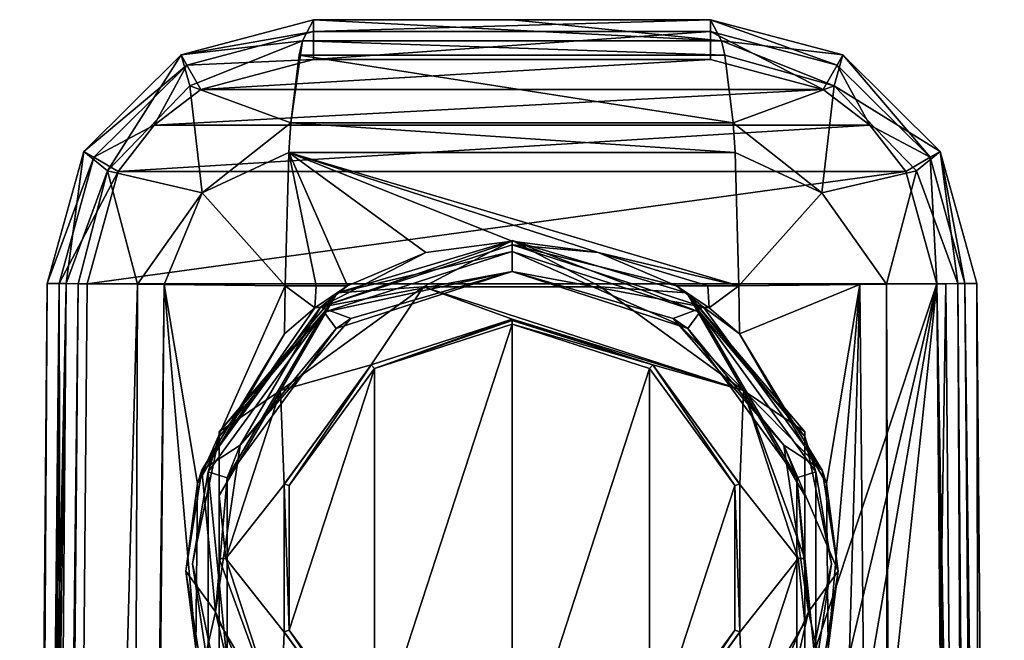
# Model space of a CAD drawing. Header units: metres. Extents: x -106 to 106, y -75 to 129.
# Tile 16 of 16: x -18 to 18, y 106 to 129. Entities that reach past the tile are written whole.
import ezdxf

# ---------------------------------------------------------------- set-up
doc = ezdxf.new("R2010")
doc.units = ezdxf.units.M
doc.layers.add('solid_11512102', color=7, linetype='CONTINUOUS')

msp = doc.modelspace()

# ---------------------------------------------------------------- linework, layer by layer
at = {"layer": 'solid_11512102'}
for points in [[(-12.436614, 127.674759, -51.601158), (-7.461826, 129, -43.5), (-7.461826, 129, -51.601158)], [(-12.436614, 127.674759, -43.5), (-7.461826, 128.560654, -42.439339), (-7.461826, 129, -43.5)], [(-12.436614, 127.674759, -51.601158), (-12.436614, 127.674759, -43.5), (-7.461826, 129, -43.5)], [(-12.436614, 127.674759, -51.601158), (-7.461826, 129, -51.601158), (-7.877296, 128.209534, -55.475685)], [(-7.877296, 128.209534, -55.475685), (-7.461826, 129, -51.601158), (7.877206, 128.209534, -55.475666)], [(-7.461826, 129, -51.601158), (-7.461826, 129, -43.5), (7.461826, 129, -43.5)], [(-7.461826, 128.560654, -42.439339), (7.461826, 129, -43.5), (-7.461826, 129, -43.5)], [(0, 129, -51.999981), (-7.461826, 129, -51.601158), (7.461826, 129, -43.5)], [(7.461826, 128.560654, -42.439339), (7.461826, 129, -43.5), (-7.461826, 128.560654, -42.439339)], [(7.877206, 128.209534, -55.475666), (-7.461826, 129, -51.601158), (0, 129, -51.999981)], [(7.461826, 129, -51.601158), (0, 129, -51.999981), (7.461826, 129, -43.5)], [(7.877206, 128.209534, -55.475666), (0, 129, -51.999981), (7.461826, 129, -51.601158)], [(12.436614, 127.674759, -43.5), (7.461826, 129, -51.601158), (7.461826, 129, -43.5)], [(12.218051, 127.293648, -42.439339), (7.461826, 129, -43.5), (7.461826, 128.560654, -42.439339)], [(12.218051, 127.293648, -42.439339), (12.436614, 127.674759, -43.5), (7.461826, 129, -43.5)], [(12.436614, 127.674759, -51.601158), (7.877206, 128.209534, -55.475666), (7.461826, 129, -51.601158)], [(12.436614, 127.674759, -51.601158), (7.461826, 129, -51.601158), (12.436614, 127.674759, -43.5)], [(-12.218051, 127.293648, -42.439339), (-7.461826, 128.560654, -42.439339), (-12.436614, 127.674759, -43.5)], [(-12.218051, 127.293648, -42.439339), (-7.461826, 127.5, -42), (-7.461826, 128.560654, -42.439339)], [(7.461826, 128.560654, -42.439339), (-7.461826, 127.5, -42), (7.461826, 127.5, -42)], [(7.461826, 128.560654, -42.439339), (-7.461826, 128.560654, -42.439339), (-7.461826, 127.5, -42)], [(7.461826, 128.560654, -42.439339), (7.461826, 127.5, -42), (11.68717, 126.375397, -42)], [(12.218051, 127.293648, -42.439339), (7.461826, 128.560654, -42.439339), (11.68717, 126.375397, -42)], [(-12.105785, 126.518364, -56.281738), (-12.436614, 127.674759, -51.601158), (-7.877296, 128.209534, -55.475685)], [(-12.105785, 126.518364, -56.281738), (-7.877296, 128.209534, -55.475685), (-8.304949, 125.118546, -59.465794)], [(-8.304949, 125.118546, -59.465794), (-7.877296, 128.209534, -55.475685), (-7.994225, 127.663063, -56.567837)], [(-7.994225, 127.663063, -56.567837), (-7.877296, 128.209534, -55.475685), (7.994295, 127.663063, -56.567829)], [(-7.877296, 128.209534, -55.475685), (7.877206, 128.209534, -55.475666), (7.994295, 127.663063, -56.567829)], [(12.105783, 126.518364, -56.281738), (7.994295, 127.663063, -56.567829), (7.877206, 128.209534, -55.475666)], [(12.105783, 126.518364, -56.281738), (7.877206, 128.209534, -55.475666), (12.436614, 127.674759, -51.601158)], [(-16.092846, 124.050301, -51.601158), (-16.092846, 124.050301, -43.5), (-12.436614, 127.674759, -43.5)], [(-12.218051, 127.293648, -42.439339), (-12.436614, 127.674759, -43.5), (-16.092846, 124.050301, -43.5)], [(-12.436614, 127.674759, -51.601158), (-16.092846, 124.050301, -51.601158), (-12.436614, 127.674759, -43.5)], [(-15.199161, 123.323067, -56.232006), (-16.092846, 124.050301, -51.601158), (-12.436614, 127.674759, -51.601158)], [(-12.105785, 126.518364, -56.281738), (-15.199161, 123.323067, -56.232006), (-12.436614, 127.674759, -51.601158)], [(-8.304949, 125.118546, -59.465794), (-7.994225, 127.663063, -56.567837), (8.30498, 125.118553, -59.465786)], [(-7.994225, 127.663063, -56.567837), (7.994295, 127.663063, -56.567829), (8.30498, 125.118553, -59.465786)], [(12.105783, 126.518364, -56.281738), (8.30498, 125.118553, -59.465786), (7.994295, 127.663063, -56.567829)], [(12.105783, 126.518364, -56.281738), (12.436614, 127.674759, -51.601158), (16.092846, 124.050301, -51.601158)], [(15.71365, 123.828415, -42.439339), (12.436614, 127.674759, -43.5), (12.218051, 127.293648, -42.439339)], [(12.436614, 127.674759, -51.601158), (12.436614, 127.674759, -43.5), (16.092846, 124.050301, -43.5)], [(15.71365, 123.828415, -42.439339), (16.092846, 124.050301, -43.5), (12.436614, 127.674759, -43.5)], [(16.092846, 124.050301, -51.601158), (12.436614, 127.674759, -51.601158), (16.092846, 124.050301, -43.5)], [(-12.218051, 127.293648, -42.439339), (-16.092846, 124.050301, -43.5), (-15.71365, 123.828415, -42.439339)], [(-12.218051, 127.293648, -42.439339), (-15.71365, 123.828415, -42.439339), (-13.445951, 125.036575, -42)], [(-12.218051, 127.293648, -42.439339), (-13.445951, 125.036575, -42), (-11.68717, 126.375397, -42)], [(-12.218051, 127.293648, -42.439339), (-11.68717, 126.375397, -42), (-7.461826, 127.5, -42)], [(7.461826, 127.5, -42), (-7.461826, 127.5, -42), (-11.68717, 126.375397, -42)], [(11.68717, 126.375397, -42), (7.461826, 127.5, -42), (-11.68717, 126.375397, -42)], [(12.218051, 127.293648, -42.439339), (11.68717, 126.375397, -42), (13.445951, 125.036575, -42)], [(15.71365, 123.828415, -42.439339), (12.218051, 127.293648, -42.439339), (13.445951, 125.036575, -42)], [(-11.645424, 122.486252, -59.988266), (-15.199161, 123.323067, -56.232006), (-12.105785, 126.518364, -56.281738)], [(11.68717, 126.375397, -42), (-11.68717, 126.375397, -42), (-13.445951, 125.036575, -42)], [(13.445951, 125.036575, -42), (11.68717, 126.375397, -42), (-13.445951, 125.036575, -42)], [(-11.645424, 122.486252, -59.988266), (-12.105785, 126.518364, -56.281738), (-8.304949, 125.118546, -59.465794)], [(11.645424, 122.486252, -59.988266), (8.30498, 125.118553, -59.465786), (12.105783, 126.518364, -56.281738)], [(11.645424, 122.486252, -59.988266), (12.105783, 126.518364, -56.281738), (15.19916, 123.323067, -56.232006)], [(15.19916, 123.323067, -56.232006), (12.105783, 126.518364, -56.281738), (16.092846, 124.050301, -51.601158)], [(-11.645424, 122.486252, -59.988266), (-8.304949, 125.118546, -59.465794), (-8.384883, 124.002594, -60.210571)], [(-8.384883, 124.002594, -60.210571), (-8.304949, 125.118546, -59.465794), (8.384829, 124.002594, -60.210579)], [(-8.304949, 125.118546, -59.465794), (8.30498, 125.118553, -59.465786), (8.384829, 124.002594, -60.210579)], [(11.645424, 122.486252, -59.988266), (8.384829, 124.002594, -60.210579), (8.30498, 125.118553, -59.465786)], [(-15.71365, 123.828415, -42.439339), (-14.80007, 123.289543, -42), (-13.445951, 125.036575, -42)], [(13.445951, 125.036575, -42), (-13.445951, 125.036575, -42), (-14.80007, 123.289543, -42)], [(14.800069, 123.289543, -42), (13.445951, 125.036575, -42), (-14.80007, 123.289543, -42)], [(15.71365, 123.828415, -42.439339), (13.445951, 125.036575, -42), (14.800069, 123.289543, -42)], [(-16.092846, 124.050301, -43.5), (-17.461445, 119.087265, -51.601158), (-17.461445, 119.087265, -43.5)], [(-15.71365, 123.828415, -42.439339), (-16.092846, 124.050301, -43.5), (-17.461445, 119.087265, -43.5)], [(-16.092846, 124.050301, -51.601158), (-17.461445, 119.087265, -51.601158), (-16.092846, 124.050301, -43.5)], [(-16.754951, 119.077644, -55.293285), (-17.461445, 119.087265, -51.601158), (-16.092846, 124.050301, -51.601158)], [(-15.199161, 123.323067, -56.232006), (-16.754951, 119.077644, -55.293285), (-16.092846, 124.050301, -51.601158)], [(-11.645424, 122.486252, -59.988266), (-8.384883, 124.002594, -60.210571), (-8.527802, 119, -61.544182)], [(-7.353101, 119, -61.661358), (-8.527802, 119, -61.544182), (-8.384883, 124.002594, -60.210571)], [(-8.384883, 124.002594, -60.210571), (8.384829, 124.002594, -60.210579), (8.527802, 119, -61.544182)], [(3.233596, 120.243492, -61.85696), (-8.384883, 124.002594, -60.210571), (8.527802, 119, -61.544182)], [(-6.176799, 119, -61.761189), (-7.353101, 119, -61.661358), (-8.384883, 124.002594, -60.210571)], [(-3.233596, 120.243492, -61.85696), (-6.176799, 119, -61.761189), (-8.384883, 124.002594, -60.210571)], [(0, 120.678635, -61.858101), (-3.233596, 120.243492, -61.85696), (-8.384883, 124.002594, -60.210571)], [(3.233596, 120.243492, -61.85696), (0, 120.678635, -61.858101), (-8.384883, 124.002594, -60.210571)], [(11.645424, 122.486252, -59.988266), (8.527802, 119, -61.544182), (8.384829, 124.002594, -60.210579)], [(16.754951, 119.077644, -55.293285), (15.19916, 123.323067, -56.232006), (16.092846, 124.050301, -51.601158)], [(15.71365, 123.828415, -42.439339), (17.022123, 119.083435, -42.439339), (16.092846, 124.050301, -43.5)], [(16.092846, 124.050301, -51.601158), (17.461445, 119.087265, -43.5), (17.461445, 119.087265, -51.601158)], [(16.092846, 124.050301, -51.601158), (16.092846, 124.050301, -43.5), (17.461445, 119.087265, -43.5)], [(17.022123, 119.083435, -42.439339), (17.461445, 119.087265, -43.5), (16.092846, 124.050301, -43.5)], [(16.754951, 119.077644, -55.293285), (16.092846, 124.050301, -51.601158), (17.461445, 119.087265, -51.601158)], [(-15.71365, 123.828415, -42.439339), (-17.461445, 119.087265, -43.5), (-17.022123, 119.083435, -42.439339)], [(-15.71365, 123.828415, -42.439339), (-17.022123, 119.083435, -42.439339), (-14.80007, 123.289543, -42)], [(15.71365, 123.828415, -42.439339), (14.800069, 123.289543, -42), (15.961503, 119.074173, -42)], [(15.71365, 123.828415, -42.439339), (15.961503, 119.074173, -42), (17.022123, 119.083435, -42.439339)], [(-17.022123, 119.083435, -42.439339), (-15.961503, 119.074173, -42), (-14.80007, 123.289543, -42)], [(-15.199161, 123.323067, -56.232006), (-16.297405, 119.072807, -56.283813), (-16.754951, 119.077644, -55.293285)], [(-15.199161, 123.323067, -56.232006), (-14.078279, 119.050819, -59.099155), (-16.297405, 119.072807, -56.283813)], [(14.800069, 123.289543, -42), (-14.80007, 123.289543, -42), (-15.961503, 119.074173, -42)], [(15.961503, 119.074173, -42), (14.800069, 123.289543, -42), (-15.961503, 119.074173, -42)], [(-11.645424, 122.486252, -59.988266), (-14.078279, 119.050819, -59.099155), (-15.199161, 123.323067, -56.232006)], [(14.078279, 119.050819, -59.099155), (11.645424, 122.486252, -59.988266), (15.19916, 123.323067, -56.232006)], [(14.078279, 119.050819, -59.099155), (15.19916, 123.323067, -56.232006), (16.754951, 119.077644, -55.293285)], [(-11.645424, 122.486252, -59.988266), (-13.068088, 119.041092, -59.881744), (-14.078279, 119.050819, -59.099155)], [(-11.645424, 122.486252, -59.988266), (-8.527802, 119, -61.544182), (-13.068088, 119.041092, -59.881744)], [(14.078279, 119.050819, -59.099155), (8.527802, 119, -61.544182), (11.645424, 122.486252, -59.988266)], [(-7.196296, 118.197281, -59.156788), (-3.233596, 120.243492, -61.85696), (0, 120.678635, -61.858101)], [(-7.196296, 118.197281, -59.156788), (0, 120.678635, -61.858101), (0, 120.537064, -59.156788)], [(-6.574573, 118.73555, -67.034317), (0, 120.287102, -59.164021), (0, 120.694191, -66.931671)], [(-3.321947, 118.958244, -67.745331), (-6.574573, 118.73555, -67.034317), (0, 120.694191, -66.931671)], [(3.321954, 118.958244, -67.745331), (-3.321947, 118.958244, -67.745331), (0, 120.694191, -66.931671)], [(0, 120.694191, -66.931671), (0, 120.287102, -59.164021), (7.053571, 117.998329, -59.28397)], [(6.574573, 118.73555, -67.034317), (0, 120.694191, -66.931671), (7.053571, 117.998329, -59.28397)], [(6.574573, 118.73555, -67.034317), (3.321954, 118.958244, -67.745331), (0, 120.694191, -66.931671)], [(0, 120.537064, -59.156788), (0, 120.678635, -61.858101), (3.233596, 120.243492, -61.85696)], [(0, 119.535698, -59.156788), (-7.196296, 118.197281, -59.156788), (0, 120.537064, -59.156788)], [(0, 120.287102, -59.164021), (-7.053585, 117.998322, -59.28397), (0, 119.538132, -59.20327)], [(-6.574573, 118.73555, -67.034317), (-7.053585, 117.998322, -59.28397), (0, 120.287102, -59.164021)], [(0, 120.537064, -59.156788), (3.233596, 120.243492, -61.85696), (6.176799, 119, -61.761189)], [(7.196289, 118.197289, -59.156788), (0, 120.537064, -59.156788), (6.176799, 119, -61.761189)], [(0, 119.535698, -59.156788), (0, 120.537064, -59.156788), (7.196289, 118.197289, -59.156788)], [(0, 120.287102, -59.164021), (0, 119.538132, -59.20327), (6.612666, 117.392441, -59.315723)], [(7.053571, 117.998329, -59.28397), (0, 120.287102, -59.164021), (6.612666, 117.392441, -59.315723)], [(-7.196296, 118.197281, -59.156788), (-6.176799, 119, -61.761189), (-3.233596, 120.243492, -61.85696)], [(7.353101, 119, -61.661358), (3.233596, 120.243492, -61.85696), (8.527802, 119, -61.544182)], [(7.353101, 119, -61.661358), (6.176799, 119, -61.761189), (3.233596, 120.243492, -61.85696)], [(0, 119.535698, -59.156788), (-6.057576, 117.763153, -59.156788), (-7.196296, 118.197281, -59.156788)], [(-7.053585, 117.998322, -59.28397), (-6.612649, 117.392448, -59.315723), (0, 119.538132, -59.20327)], [(0, 119.538132, -59.20327), (-6.612649, 117.392448, -59.315723), (0, 119.535698, -59.156788)], [(-6.612649, 117.392448, -59.315723), (-6.057576, 117.763153, -59.156788), (0, 119.535698, -59.156788)], [(0, 119.538132, -59.20327), (0, 119.535698, -59.156788), (6.057577, 117.763153, -59.156788)], [(6.612666, 117.392441, -59.315723), (0, 119.538132, -59.20327), (6.057577, 117.763153, -59.156788)], [(6.057577, 117.763153, -59.156788), (0, 119.535698, -59.156788), (7.196289, 118.197289, -59.156788)], [(-17.461445, 119.087265, -43.5), (-18.499296, 0.161441, -51.482052), (-18.499296, 0.161441, -43.5)], [(-17.980703, 59.586163, -51.54353), (-18.499296, 0.161441, -51.482052), (-17.461445, 119.087265, -43.5)], [(-18.432505, 3.648622, -43.171745), (-17.461445, 119.087265, -43.5), (-18.499296, 0.161441, -43.5)], [(-16.754951, 119.077644, -55.293285), (-17.702637, 0.150313, -55.393536), (-18.499296, 0.161441, -51.482052)], [(-16.754951, 119.077644, -55.293285), (-18.499296, 0.161441, -51.482052), (-17.980703, 59.586163, -51.54353)], [(-18.432505, 3.648622, -43.171745), (-18.307064, 6.816928, -42.879971), (-17.461445, 119.087265, -43.5)], [(-18.307064, 6.816928, -42.879971), (-18.284863, 7.250991, -42.840912), (-17.461445, 119.087265, -43.5)], [(-18.284863, 7.250991, -42.840912), (-18.135553, 9.698287, -42.626598), (-17.461445, 119.087265, -43.5)], [(-18.135553, 9.698287, -42.626598), (-17.022123, 119.083435, -42.439339), (-17.461445, 119.087265, -43.5)], [(-18.135553, 9.698287, -42.626598), (-17.926743, 12.316223, -42.412895), (-17.022123, 119.083435, -42.439339)], [(-17.461445, 119.087265, -51.601158), (-17.980703, 59.586163, -51.54353), (-17.461445, 119.087265, -43.5)], [(-16.754951, 119.077644, -55.293285), (-17.980703, 59.586163, -51.54353), (-17.461445, 119.087265, -51.601158)], [(-17.926743, 12.316223, -42.412895), (-17.748688, 14.125804, -42.278988), (-17.022123, 119.083435, -42.439339)], [(-17.748688, 14.125804, -42.278988), (-17.421461, 16.828377, -42.111557), (-17.022123, 119.083435, -42.439339)], [(-16.754951, 119.077644, -55.293285), (-16.297405, 119.072807, -56.283813), (-17.702637, 0.150313, -55.393536)], [(-16.297405, 119.072807, -56.283813), (-17.35532, 0.146499, -56.126656), (-17.702637, 0.150313, -55.393536)], [(-17.421461, 16.828377, -42.111557), (-16.821955, 20.476128, -42), (-17.022123, 119.083435, -42.439339)], [(-16.297405, 119.072807, -56.283813), (-14.078279, 119.050819, -59.099155), (-17.35532, 0.146499, -56.126656)], [(-14.078279, 119.050819, -59.099155), (-14.509862, 0.118093, -59.474281), (-17.35532, 0.146499, -56.126656)], [(-17.022123, 119.083435, -42.439339), (-16.821955, 20.476128, -42), (-15.961503, 119.074173, -42)], [(15.961503, 119.074173, -42), (-15.961503, 119.074173, -42), (-16.821955, 20.476128, -42)], [(-6.028068, 25.805279, -42), (15.961503, 119.074173, -42), (-16.821955, 20.476128, -42)], [(-14.078279, 119.050819, -59.099155), (-13.068088, 119.041092, -59.881744), (-14.509862, 0.118093, -59.474281)], [(-13.068088, 119.041092, -59.881744), (-14.185061, 0.115009, -59.708515), (-14.509862, 0.118093, -59.474281)], [(-11.882368, 105.364075, -60.615898), (-14.185061, 0.115009, -59.708515), (-13.068088, 119.041092, -59.881744)], [(-11.820861, 111.56562, -60.625286), (-13.068088, 119.041092, -59.881744), (-8.527802, 119, -61.544182)], [(-11.820861, 111.56562, -60.625286), (-11.882368, 105.364075, -60.615898), (-13.068088, 119.041092, -59.881744)], [(-11.820861, 111.56562, -60.625286), (-8.527802, 119, -61.544182), (-8.545914, 117.183983, -61.542236)], [(-3.321947, 118.958244, -67.745331), (-8.696858, 115.05851, -67.949707), (-6.574573, 118.73555, -67.034317)], [(-5.28994, 116.019661, -67.89933), (-8.696858, 115.05851, -67.949707), (-3.321947, 118.958244, -67.745331)], [(-7.414572, 118.165825, -61.655659), (-8.545914, 117.183983, -61.542236), (-8.527802, 119, -61.544182)], [(-7.414572, 118.165825, -61.655659), (-8.527802, 119, -61.544182), (-7.353101, 119, -61.661358)], [(-7.414572, 118.165825, -61.655659), (-7.353101, 119, -61.661358), (-6.176799, 119, -61.761189)], [(-7.196296, 118.197281, -59.156788), (-7.414572, 118.165825, -61.655659), (-6.176799, 119, -61.761189)], [(-6.028068, 25.805279, -42), (0, 26.49999, -42), (15.961503, 119.074173, -42)], [(-5.28994, 116.019661, -67.89933), (-3.321947, 118.958244, -67.745331), (0, 117.736069, -67.80938)], [(8.69687, 115.058495, -67.949707), (-3.321947, 118.958244, -67.745331), (3.321954, 118.958244, -67.745331)], [(0, 117.736069, -67.80938), (-3.321947, 118.958244, -67.745331), (8.69687, 115.058495, -67.949707)], [(0, 26.49999, -42), (6.028068, 25.805279, -42), (15.961503, 119.074173, -42)], [(6.574573, 118.73555, -67.034317), (8.69687, 115.058495, -67.949707), (3.321954, 118.958244, -67.745331)], [(6.028068, 25.805279, -42), (16.821955, 20.476128, -42), (15.961503, 119.074173, -42)], [(7.414572, 118.165825, -61.655659), (6.176799, 119, -61.761189), (7.353101, 119, -61.661358)], [(7.196289, 118.197289, -59.156788), (6.176799, 119, -61.761189), (7.414572, 118.165825, -61.655659)], [(7.414572, 118.165825, -61.655659), (7.353101, 119, -61.661358), (8.527802, 119, -61.544182)], [(7.414572, 118.165825, -61.655659), (8.527802, 119, -61.544182), (8.545914, 117.183983, -61.542236)], [(13.068088, 119.041092, -59.881744), (8.527802, 119, -61.544182), (14.078279, 119.050819, -59.099155)], [(8.545914, 117.183983, -61.542236), (8.527802, 119, -61.544182), (13.068088, 119.041092, -59.881744)], [(11.820866, 111.565605, -60.625286), (8.545914, 117.183983, -61.542236), (13.068088, 119.041092, -59.881744)], [(13.068088, 119.041092, -59.881744), (14.185061, 0.115009, -59.708515), (9.713916, 0.074176, -61.408058)], [(11.882363, 105.364059, -60.615898), (13.068088, 119.041092, -59.881744), (9.713916, 0.074176, -61.408058)], [(11.882363, 105.364059, -60.615898), (11.820866, 111.565605, -60.625286), (13.068088, 119.041092, -59.881744)], [(13.068088, 119.041092, -59.881744), (14.078279, 119.050819, -59.099155), (14.185061, 0.115009, -59.708515)], [(16.297405, 119.072807, -56.283813), (14.078279, 119.050819, -59.099155), (16.754951, 119.077644, -55.293285)], [(16.297405, 119.072807, -56.283813), (14.509862, 0.118094, -59.474281), (14.078279, 119.050819, -59.099155)], [(14.078279, 119.050819, -59.099155), (14.509862, 0.118094, -59.474281), (14.185061, 0.115009, -59.708515)], [(16.297405, 119.072807, -56.283813), (17.35532, 0.146499, -56.126656), (14.509862, 0.118094, -59.474281)], [(17.915646, 12.438321, -42.403446), (17.022123, 119.083435, -42.439339), (15.961503, 119.074173, -42)], [(17.408825, 16.920725, -42.106781), (15.961503, 119.074173, -42), (16.821955, 20.476128, -42)], [(17.408825, 16.920725, -42.106781), (17.915646, 12.438321, -42.403446), (15.961503, 119.074173, -42)], [(16.297405, 119.072807, -56.283813), (16.754951, 119.077644, -55.293285), (17.35532, 0.146499, -56.126656)], [(16.754951, 119.077644, -55.293285), (17.461445, 119.087265, -51.601158), (17.702637, 0.150313, -55.393536)], [(16.754951, 119.077644, -55.293285), (17.702637, 0.150313, -55.393536), (17.35532, 0.146499, -56.126656)], [(17.022123, 119.083435, -42.439339), (18.499296, 0.161441, -43.5), (17.461445, 119.087265, -43.5)], [(18.301754, 6.922467, -42.870388), (18.499296, 0.161441, -43.5), (17.022123, 119.083435, -42.439339)], [(17.915646, 12.438321, -42.403446), (18.301754, 6.922467, -42.870388), (17.022123, 119.083435, -42.439339)], [(17.461445, 119.087265, -51.601158), (17.461445, 119.087265, -43.5), (18.499296, 0.161441, -43.5)], [(17.980703, 59.586163, -51.54353), (17.461445, 119.087265, -51.601158), (18.499296, 0.161441, -43.5)], [(17.980703, 59.586163, -51.54353), (17.702637, 0.150313, -55.393536), (17.461445, 119.087265, -51.601158)], [(-6.574573, 118.73555, -67.034317), (-11, 113.499893, -67.308708), (-7.053585, 117.998322, -59.28397)], [(-8.696858, 115.05851, -67.949707), (-11, 113.499893, -67.308708), (-6.574573, 118.73555, -67.034317)], [(11, 113.333549, -64.13475), (6.574573, 118.73555, -67.034317), (7.053571, 117.998329, -59.28397)], [(6.574573, 118.73555, -67.034317), (11, 113.499893, -67.308708), (8.69687, 115.058495, -67.949707)], [(11, 113.333549, -64.13475), (11, 113.499893, -67.308708), (6.574573, 118.73555, -67.034317)], [(-7.196296, 118.197281, -59.156788), (-11.649482, 112.063797, -59.156788), (-7.414572, 118.165825, -61.655659)], [(-10.21101, 112.998787, -59.156788), (-11.649482, 112.063797, -59.156788), (-7.196296, 118.197281, -59.156788)], [(-11.649482, 112.063797, -59.156788), (-8.545914, 117.183983, -61.542236), (-7.414572, 118.165825, -61.655659)], [(-6.057576, 117.763153, -59.156788), (-10.21101, 112.998787, -59.156788), (-7.196296, 118.197281, -59.156788)], [(6.057577, 117.763153, -59.156788), (7.196289, 118.197289, -59.156788), (11.649478, 112.063805, -59.156788)], [(7.196289, 118.197289, -59.156788), (7.414572, 118.165825, -61.655659), (8.545914, 117.183983, -61.542236)], [(11.649478, 112.063805, -59.156788), (7.196289, 118.197289, -59.156788), (8.545914, 117.183983, -61.542236)], [(-7.053585, 117.998322, -59.28397), (-11.412695, 112.006599, -59.597984), (-10.699378, 111.775246, -59.610107)], [(-11, 113.333549, -64.13475), (-11.412695, 112.006599, -59.597984), (-7.053585, 117.998322, -59.28397)], [(-11, 113.499893, -67.308708), (-11, 113.333549, -64.13475), (-7.053585, 117.998322, -59.28397)], [(-7.053585, 117.998322, -59.28397), (-10.699378, 111.775246, -59.610107), (-6.612649, 117.392448, -59.315723)], [(-6.612649, 117.392448, -59.315723), (-10.21101, 112.998787, -59.156788), (-6.057576, 117.763153, -59.156788)], [(-5.290067, 116.030045, -68.09906), (0, 117.736069, -67.80938), (0, 117.746536, -68.009102)], [(-5.290067, 116.030045, -68.09906), (0, 117.746536, -68.009102), (-5.169704, 115.880959, -68.307152)], [(-5.290067, 116.030045, -68.09906), (-5.28994, 116.019661, -67.89933), (0, 117.736069, -67.80938)], [(0, 117.695442, -68.153397), (-5.169704, 115.880959, -68.307152), (0, 117.746536, -68.009102)], [(0, 117.695442, -68.153397), (0, 117.557281, -68.219299), (-5.169704, 115.880959, -68.307152)], [(0, 117.746536, -68.009102), (0, 117.736069, -67.80938), (5.28994, 116.019661, -67.89933)], [(5.290067, 116.030045, -68.09906), (0, 117.746536, -68.009102), (5.28994, 116.019661, -67.89933)], [(5.290067, 116.030045, -68.09906), (0, 117.695442, -68.153397), (0, 117.746536, -68.009102)], [(5.28994, 116.019661, -67.89933), (0, 117.736069, -67.80938), (8.69687, 115.058495, -67.949707)], [(5.290067, 116.030045, -68.09906), (0, 117.557281, -68.219299), (0, 117.695442, -68.153397)], [(10.21101, 112.998787, -59.156788), (6.057577, 117.763153, -59.156788), (11.649478, 112.063805, -59.156788)], [(6.612666, 117.392441, -59.315723), (6.057577, 117.763153, -59.156788), (10.21101, 112.998787, -59.156788)], [(7.053571, 117.998329, -59.28397), (6.612666, 117.392441, -59.315723), (10.69938, 111.775238, -59.610107)], [(11.412694, 112.006599, -59.597984), (7.053571, 117.998329, -59.28397), (10.69938, 111.775238, -59.610107)], [(11, 113.333549, -64.13475), (7.053571, 117.998329, -59.28397), (11.412694, 112.006599, -59.597984)], [(-6.612649, 117.392448, -59.315723), (-10.699378, 111.775246, -59.610107), (-10.21101, 112.998787, -59.156788)], [(-5.169643, 101.657669, -69.052559), (-5.169704, 115.880959, -68.307152), (0, 117.557281, -68.219299)], [(-5.169643, 101.657669, -69.052559), (0, 117.557281, -68.219299), (0, 99.9814, -69.140411)], [(0, 117.557281, -68.219299), (5.169643, 115.881004, -68.307144), (0, 99.9814, -69.140411)], [(5.290067, 116.030045, -68.09906), (5.169643, 115.881004, -68.307144), (0, 117.557281, -68.219299)], [(10.69938, 111.775238, -59.610107), (6.612666, 117.392441, -59.315723), (10.21101, 112.998787, -59.156788)], [(-11.649482, 112.063797, -59.156788), (-11.820861, 111.56562, -60.625286), (-8.545914, 117.183983, -61.542236)], [(11.649478, 112.063805, -59.156788), (8.545914, 117.183983, -61.542236), (11.820866, 111.565605, -60.625286)], [(-5.28994, 116.019661, -67.89933), (-8.559467, 111.525818, -68.134842), (-8.696858, 115.05851, -67.949707)], [(-5.290067, 116.030045, -68.09906), (-8.559508, 111.536209, -68.334572), (-8.559467, 111.525818, -68.134842)], [(-5.290067, 116.030045, -68.09906), (-8.368927, 111.486061, -68.537476), (-8.559508, 111.536209, -68.334572)], [(-5.290067, 116.030045, -68.09906), (-8.559467, 111.525818, -68.134842), (-5.28994, 116.019661, -67.89933)], [(-5.290067, 116.030045, -68.09906), (-5.169704, 115.880959, -68.307152), (-8.368927, 111.486061, -68.537476)], [(-8.368907, 106.052551, -68.822235), (-8.368927, 111.486061, -68.537476), (-5.169704, 115.880959, -68.307152)], [(-5.169643, 101.657669, -69.052559), (-8.368907, 106.052551, -68.822235), (-5.169704, 115.880959, -68.307152)], [(5.169643, 115.881004, -68.307144), (5.169704, 101.657715, -69.052559), (0, 99.9814, -69.140411)], [(5.290067, 116.030045, -68.09906), (8.368907, 111.486122, -68.537476), (5.169643, 115.881004, -68.307144)], [(5.169643, 115.881004, -68.307144), (8.368907, 111.486122, -68.537476), (5.169704, 101.657715, -69.052559)], [(5.290067, 116.030045, -68.09906), (5.28994, 116.019661, -67.89933), (8.559467, 111.525818, -68.134842)], [(8.559467, 111.525818, -68.134842), (5.28994, 116.019661, -67.89933), (8.69687, 115.058495, -67.949707)], [(5.290067, 116.030045, -68.09906), (8.559467, 111.525818, -68.134842), (8.559508, 111.536209, -68.334572)], [(5.290067, 116.030045, -68.09906), (8.559508, 111.536209, -68.334572), (8.368907, 111.486122, -68.537476)], [(-8.696858, 115.05851, -67.949707), (-11, 111.11657, -67.863777), (-11, 113.499893, -67.308708)], [(-8.696858, 115.05851, -67.949707), (-10.75, 108.748405, -68.280403), (-11, 111.11657, -67.863777)], [(-8.559467, 111.525818, -68.134842), (-10.75, 108.748405, -68.280403), (-8.696858, 115.05851, -67.949707)], [(8.559467, 111.525818, -68.134842), (8.69687, 115.058495, -67.949707), (10.75, 108.748405, -68.280403)], [(11, 108.740852, -68.136261), (10.75, 108.748405, -68.280403), (8.69687, 115.058495, -67.949707)], [(11, 111.116577, -67.863777), (11, 108.740852, -68.136261), (8.69687, 115.058495, -67.949707)], [(11, 113.499893, -67.308708), (11, 111.116577, -67.863777), (8.69687, 115.058495, -67.949707)], [(-11, 113.333549, -64.13475), (-12, 108.544296, -64.38575), (-11.412695, 112.006599, -59.597984)], [(-11, 113.333549, -64.13475), (-11, 103.755035, -64.636742), (-12, 108.544296, -64.38575)], [(-11, 111.11657, -67.863777), (-11, 113.333549, -64.13475), (-11, 113.499893, -67.308708)], [(-11, 113.333549, -64.13475), (-11, 103.921371, -67.810699), (-11, 103.755035, -64.636742)], [(-11, 106.349655, -68.113602), (-11, 103.921371, -67.810699), (-11, 113.333549, -64.13475)], [(-11, 108.740852, -68.136261), (-11, 113.333549, -64.13475), (-11, 111.11657, -67.863777)], [(-11, 106.349655, -68.113602), (-11, 113.333549, -64.13475), (-11, 108.740852, -68.136261)], [(11, 103.755035, -64.636742), (11, 111.116577, -67.863777), (11, 113.499893, -67.308708)], [(11, 113.333549, -64.13475), (11, 103.755035, -64.636742), (11, 113.499893, -67.308708)], [(11, 113.333549, -64.13475), (11.412694, 112.006599, -59.597984), (12, 108.544296, -64.38575)], [(11, 113.333549, -64.13475), (12, 108.544296, -64.38575), (11, 103.755035, -64.636742)], [(-10.21101, 112.998787, -59.156788), (-11.145726, 106.73999, -59.156788), (-11.649482, 112.063797, -59.156788)], [(-10.699378, 111.775246, -59.610107), (-11.145726, 106.73999, -59.156788), (-10.21101, 112.998787, -59.156788)], [(10.21101, 112.998787, -59.156788), (11.649478, 112.063805, -59.156788), (12.250008, 108.270264, -59.156788)], [(11.145726, 106.73999, -59.156788), (10.21101, 112.998787, -59.156788), (12.250008, 108.270264, -59.156788)], [(10.69938, 111.775238, -59.610107), (10.21101, 112.998787, -59.156788), (11.145726, 106.73999, -59.156788)], [(-11.649482, 112.063797, -59.156788), (-12.250008, 108.270248, -59.156788), (-11.820861, 111.56562, -60.625286)], [(-11.145726, 106.73999, -59.156788), (-12.250008, 108.270248, -59.156788), (-11.649482, 112.063797, -59.156788)], [(-12, 108.544296, -64.38575), (-11.412694, 104.600502, -59.986118), (-11.412695, 112.006599, -59.597984)], [(-11.412695, 112.006599, -59.597984), (-10.69938, 104.831856, -59.973995), (-10.699378, 111.775246, -59.610107)], [(-11.412695, 112.006599, -59.597984), (-11.412694, 104.600502, -59.986118), (-10.69938, 104.831856, -59.973995)], [(-10.699378, 111.775246, -59.610107), (-10.69938, 104.831856, -59.973995), (-11.145726, 106.73999, -59.156788)], [(10.699378, 104.831856, -59.973995), (10.69938, 111.775238, -59.610107), (11.145726, 106.73999, -59.156788)], [(11.412695, 104.600502, -59.986118), (10.69938, 111.775238, -59.610107), (10.699378, 104.831856, -59.973995)], [(11.412695, 104.600502, -59.986118), (11.412694, 112.006599, -59.597984), (10.69938, 111.775238, -59.610107)], [(12, 108.544296, -64.38575), (11.412694, 112.006599, -59.597984), (11.412695, 104.600502, -59.986118)], [(12.250008, 108.270264, -59.156788), (11.649478, 112.063805, -59.156788), (11.820866, 111.565605, -60.625286)], [(-12.250008, 108.270248, -59.156788), (-11.882368, 105.364075, -60.615898), (-11.820861, 111.56562, -60.625286)], [(-8.559467, 111.525818, -68.134842), (-8.559467, 105.970993, -68.425957), (-10.75, 108.748405, -68.280403)], [(-8.559508, 111.536209, -68.334572), (-8.559508, 105.981529, -68.625679), (-8.559467, 111.525818, -68.134842)], [(-8.559508, 111.536209, -68.334572), (-8.368927, 111.486061, -68.537476), (-8.368907, 106.052551, -68.822235)], [(-8.559508, 111.536209, -68.334572), (-8.368907, 106.052551, -68.822235), (-8.559508, 105.981529, -68.625679)], [(-8.559508, 105.981529, -68.625679), (-8.559467, 105.970993, -68.425957), (-8.559467, 111.525818, -68.134842)], [(8.368907, 111.486122, -68.537476), (8.368927, 106.052612, -68.822235), (5.169704, 101.657715, -69.052559)], [(8.559508, 111.536209, -68.334572), (8.559508, 105.981529, -68.625679), (8.368907, 111.486122, -68.537476)], [(8.559508, 105.981529, -68.625679), (8.368927, 106.052612, -68.822235), (8.368907, 111.486122, -68.537476)], [(8.559508, 111.536209, -68.334572), (8.559467, 111.525818, -68.134842), (8.559467, 105.970993, -68.425957)], [(8.559508, 111.536209, -68.334572), (8.559467, 105.970993, -68.425957), (8.559508, 105.981529, -68.625679)], [(8.559467, 105.970993, -68.425957), (8.559467, 111.525818, -68.134842), (10.75, 108.748405, -68.280403)], [(12.250008, 108.270264, -59.156788), (11.820866, 111.565605, -60.625286), (11.882363, 105.364059, -60.615898)], [(-10.75, 108.748405, -68.280403), (-11, 108.740852, -68.136261), (-11, 111.11657, -67.863777)], [(11, 103.755035, -64.636742), (11, 108.740852, -68.136261), (11, 111.116577, -67.863777)], [(-12, 108.544296, -64.38575), (-11, 103.755035, -64.636742), (-11.412694, 104.600502, -59.986118)], [(-8.69687, 102.438309, -68.611099), (-11, 108.740852, -68.136261), (-10.75, 108.748405, -68.280403)], [(-8.69687, 102.438309, -68.611099), (-11, 106.349655, -68.113602), (-11, 108.740852, -68.136261)], [(-8.559467, 105.970993, -68.425957), (-8.69687, 102.438309, -68.611099), (-10.75, 108.748405, -68.280403)], [(8.559467, 105.970993, -68.425957), (10.75, 108.748405, -68.280403), (8.696858, 102.438293, -68.611099)], [(8.696858, 102.438293, -68.611099), (10.75, 108.748405, -68.280403), (11, 106.349663, -68.113602)], [(11, 106.349663, -68.113602), (10.75, 108.748405, -68.280403), (11, 108.740852, -68.136261)], [(11, 106.349663, -68.113602), (11, 108.740852, -68.136261), (11, 103.755035, -64.636742)], [(12, 108.544296, -64.38575), (11.412695, 104.600502, -59.986118), (11, 103.755035, -64.636742)], [(-12.250008, 108.270248, -59.156788), (-11.649478, 104.476707, -59.156788), (-11.882368, 105.364075, -60.615898)], [(-11.145726, 106.73999, -59.156788), (-11.649478, 104.476707, -59.156788), (-12.250008, 108.270248, -59.156788)], [(11.145726, 106.73999, -59.156788), (12.250008, 108.270264, -59.156788), (11.649482, 104.476715, -59.156788)], [(11.649482, 104.476715, -59.156788), (12.250008, 108.270264, -59.156788), (11.882363, 105.364059, -60.615898)], [(-11.145726, 106.73999, -59.156788), (-8.56421, 100.965263, -59.156788), (-11.649478, 104.476707, -59.156788)], [(-10.69938, 104.831856, -59.973995), (-8.56421, 100.965263, -59.156788), (-11.145726, 106.73999, -59.156788)], [(8.564209, 100.965256, -59.156788), (11.145726, 106.73999, -59.156788), (11.649482, 104.476715, -59.156788)], [(10.699378, 104.831856, -59.973995), (11.145726, 106.73999, -59.156788), (8.564209, 100.965256, -59.156788)], [(-8.69687, 102.438309, -68.611099), (-11, 103.921371, -67.810699), (-11, 106.349655, -68.113602)], [(8.696858, 102.438293, -68.611099), (11, 106.349663, -68.113602), (11, 103.921371, -67.810699)], [(11, 106.349663, -68.113602), (11, 103.755035, -64.636742), (11, 103.921371, -67.810699)], [(-8.559467, 105.970993, -68.425957), (-5.28994, 101.47715, -68.661476), (-8.69687, 102.438309, -68.611099)], [(-8.559508, 105.981529, -68.625679), (-8.368907, 106.052551, -68.822235), (-5.290067, 101.487694, -68.861191)], [(-8.559508, 105.981529, -68.625679), (-5.290067, 101.487694, -68.861191), (-8.559467, 105.970993, -68.425957)], [(-5.290067, 101.487694, -68.861191), (-5.28994, 101.47715, -68.661476), (-8.559467, 105.970993, -68.425957)], [(-5.290067, 101.487694, -68.861191), (-8.368907, 106.052551, -68.822235), (-5.169643, 101.657669, -69.052559)], [(5.290067, 101.487694, -68.861191), (5.169704, 101.657715, -69.052559), (8.368927, 106.052612, -68.822235)], [(5.28994, 101.47715, -68.661476), (8.559467, 105.970993, -68.425957), (8.696858, 102.438293, -68.611099)], [(5.290067, 101.487694, -68.861191), (8.559467, 105.970993, -68.425957), (5.28994, 101.47715, -68.661476)], [(8.559508, 105.981529, -68.625679), (5.290067, 101.487694, -68.861191), (8.368927, 106.052612, -68.822235)], [(8.559508, 105.981529, -68.625679), (8.559467, 105.970993, -68.425957), (5.290067, 101.487694, -68.861191)]]:
    msp.add_3dface(points, dxfattribs=at)

doc.saveas('drawing.dxf')
